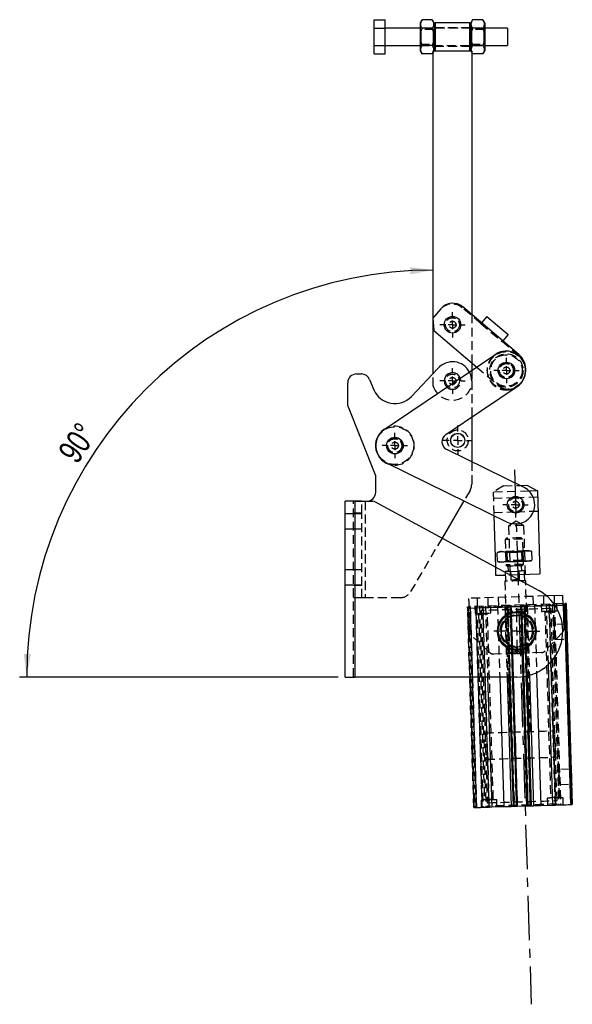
# Model space of a CAD drawing. Extents: x 62 to 786, y 69 to 586.
# Tile 8 of 8: x 627 to 786, y 291 to 573. Entities that reach past the tile are written whole.
import ezdxf

# ---------------------------------------------------------------- set-up
doc = ezdxf.new("R2010")
doc.units = 0
doc.header["$LTSCALE"] = 2
doc.linetypes.add('CENTERX2', pattern=[20.32, 12.7, -2.54, 2.54, -2.54])
doc.linetypes.add('HIDDEN', pattern=[1.905, 1.27, -0.635])
doc.layers.get('0').update_dxf_attribs({"linetype": 'CONTINUOUS'})
doc.layers.add('FORMATO', color=179, linetype='CONTINUOUS')
doc.styles.add('SLDTEXTSTYLE0', font='TXT', dxfattribs={"width": 0.75})
doc.dimstyles.new('SLDDIMSTYLE1', dxfattribs={"dimtxt": 7, "dimasz": 6.604, "dimexe": 0, "dimexo": 0.0625, "dimgap": 1.75, "dimtad": 1, "dimdec": 4, "dimlfac": 4, "dimzin": 12, "dimtxsty": 'SLDTEXTSTYLE0', "dimsah": 1, "dimcen": 0.09, "dimazin": 3, "dimtfac": 1, "dimtdec": 0, "dimtofl": 0, "dimtmove": 0, "dimatfit": 3, "dimtolj": 1, "dimtzin": 12})

# ---------------------------------------------------------------- blocks, each defined once
blk = doc.blocks.new('_D_4')
at = {"layer": 'FORMATO'}
blk.add_line((718.61, 384.8), (627.41, 384.8), dxfattribs=at)
blk.add_arc((745.87, 384.8), 116.45, 90, 180, dxfattribs=at)
for points in [[(745.87, 501.26), (739.24, 502.09), (739.29, 500.05)], [(629.41, 384.8), (630.62, 391.38), (628.59, 391.43)]]:
    blk.add_solid(points, dxfattribs=at)
at = {"layer": 'FORMATO', "insert": (638.07, 449.41), "char_height": 7, "attachment_point": 1, "rotation": 55.852, "style": 'SLDTEXTSTYLE0'}
blk.add_mtext('90°', dxfattribs=at)
blk = doc.blocks.new('SW_CENTERMARKSYMBOL_8')
at = {"layer": 'FORMATO', "color": 0}
for p, q in [((0, 2.5), (0, 3.63125)), ((-2.5, 0), (-3.63125, 0)), ((0, 0), (-1.25, 0)), ((0, 0), (0, 1.25)), ((0, 0), (0, -1.25)), ((0, 0), (1.25, 0)), ((2.5, 0), (3.63125, 0)), ((0, -2.5), (0, -3.63125))]:
    blk.add_line(p, q, dxfattribs=at)
blk = doc.blocks.new('SW_CENTERMARKSYMBOL_9')
at = {"layer": 'FORMATO', "color": 0}
for p, q in [((0, 2.5), (0, 3.63125)), ((-2.5, 0), (-3.63125, 0)), ((0, 0), (-1.25, 0)), ((0, 0), (0, 1.25)), ((0, 0), (0, -1.25)), ((0, 0), (1.25, 0)), ((2.5, 0), (3.63125, 0)), ((0, -2.5), (0, -3.63125))]:
    blk.add_line(p, q, dxfattribs=at)
blk = doc.blocks.new('SW_CENTERMARKSYMBOL_10')
at = {"layer": 'FORMATO', "color": 0}
for p, q in [((0, 2.5), (0, 3.63125)), ((-2.5, 0), (-3.63125, 0)), ((0, 0), (-1.25, 0)), ((0, 0), (0, 1.25)), ((0, 0), (0, -1.25)), ((0, 0), (1.25, 0)), ((2.5, 0), (3.63125, 0)), ((0, -2.5), (0, -3.63125))]:
    blk.add_line(p, q, dxfattribs=at)
blk = doc.blocks.new('SW_CENTERMARKSYMBOL_11')
at = {"layer": 'FORMATO', "color": 0}
for p, q in [((0, 2.5), (0, 3.63125)), ((-2.5, 0), (-3.63125, 0)), ((0, 0), (-1.25, 0)), ((0, 0), (0, 1.25)), ((0, 0), (0, -1.25)), ((0, 0), (1.25, 0)), ((2.5, 0), (3.63125, 0)), ((0, -2.5), (0, -3.63125))]:
    blk.add_line(p, q, dxfattribs=at)
blk = doc.blocks.new('SW_CENTERMARKSYMBOL_12')
at = {"layer": 'FORMATO', "color": 0}
for p, q in [((0, 2.5), (0, 4.25)), ((-2.5, 0), (-4.25, 0)), ((0, 0), (-1.25, 0)), ((0, 0), (0, 1.25)), ((0, 0), (0, -1.25)), ((0, 0), (1.25, 0)), ((2.5, 0), (4.25, 0)), ((0, -2.5), (0, -4.25))]:
    blk.add_line(p, q, dxfattribs=at)
blk = doc.blocks.new('SW_CENTERMARKSYMBOL_13')
at = {"layer": 'FORMATO', "color": 0}
for p, q in [((0, 2.5), (0, 3.63125)), ((-2.5, 0), (-3.63125, 0)), ((0, 0), (-1.25, 0)), ((0, 0), (0, 1.25)), ((0, 0), (0, -1.25)), ((0, 0), (1.25, 0)), ((2.5, 0), (3.63125, 0)), ((0, -2.5), (0, -3.63125))]:
    blk.add_line(p, q, dxfattribs=at)
blk = doc.blocks.new('SW_CENTERMARKSYMBOL_14')
at = {"layer": 'FORMATO', "color": 0}
for p, q in [((0, 2.5), (0, 6.55625)), ((-2.5, 0), (-6.55625, 0)), ((0, 0), (-1.25, 0)), ((0, 0), (0, 1.25)), ((0, 0), (0, -1.25)), ((0, 0), (1.25, 0)), ((2.5, 0), (6.55625, 0)), ((0, -2.5), (0, -6.55625))]:
    blk.add_line(p, q, dxfattribs=at)

msp = doc.modelspace()

# ---------------------------------------------------------------- linework, layer by layer
at = {"color": 7, "linetype": 'CONTINUOUS'}
for p, q in [((728.917259, 572.904254), (732.117258, 572.904254)), ((728.917259, 570.450517), (728.917259, 572.904254)), ((732.117258, 570.450517), (732.117258, 572.904254)), ((742.64119, 572.904254), (742.117258, 571.996774)), ((742.117258, 571.996774), (742.117258, 563.99678)), ((745.593326, 572.904254), (742.64119, 572.904254)), ((746.117258, 571.996774), (745.593326, 572.904254)), ((746.117258, 571.996774), (746.117258, 564.028028)), ((746.367258, 571.965526), (746.117258, 571.715529)), ((756.367258, 571.965526), (746.367258, 571.965526)), ((746.367258, 571.965526), (746.367258, 567.996773)), ((756.617258, 571.715529), (756.367258, 571.965526)), ((756.367258, 567.996773), (756.367258, 571.965526)), ((757.141191, 572.904254), (756.617258, 571.996774)), ((756.617258, 571.996774), (756.617258, 564.028028)), ((760.093327, 572.904254), (757.141191, 572.904254)), ((760.617259, 571.996774), (760.093327, 572.904254)), ((760.617259, 571.996774), (760.617259, 563.99678)), ((728.917259, 570.450517), (732.117258, 570.450517)), ((728.917259, 565.543036), (728.917259, 570.450517)), ((742.117258, 570.496778), (732.117258, 570.496778)), ((732.117258, 565.543036), (732.117258, 570.450517)), ((745.593326, 570.450517), (742.64119, 570.450517)), ((760.093327, 570.450517), (757.141191, 570.450517)), ((767.117259, 570.496778), (760.617259, 570.496778)), ((767.117259, 570.496778), (767.117259, 565.496775)), ((746.367258, 567.996773), (746.367258, 564.028028)), ((756.367258, 564.028028), (756.367258, 567.996773)), ((728.917259, 565.543036), (732.117258, 565.543036)), ((728.917259, 563.089299), (728.917259, 565.543036)), ((732.117258, 563.089299), (732.117258, 565.543036)), ((732.117258, 565.496775), (742.117258, 565.496775)), ((742.117258, 563.99678), (742.64119, 563.089299)), ((745.593326, 565.543036), (742.64119, 565.543036)), ((745.593326, 563.089299), (745.867258, 563.563767)), ((745.867258, 487.647285), (745.867258, 564.028028)), ((745.867258, 564.028028), (756.867259, 564.028028)), ((746.117258, 564.278024), (746.367258, 564.028028)), ((756.367258, 564.028028), (756.617258, 564.278024)), ((756.867259, 564.028028), (756.867259, 488.567506)), ((757.141191, 563.089299), (756.867259, 563.69939)), ((756.867259, 563.563767), (757.141191, 563.089299)), ((760.093327, 565.543036), (757.141191, 565.543036)), ((760.093327, 563.089299), (760.617259, 563.99678)), ((760.617259, 565.496775), (767.117259, 565.496775)), ((728.917259, 563.089299), (732.117258, 563.089299)), ((745.593326, 563.089299), (742.64119, 563.089299)), ((760.093327, 563.089299), (757.141191, 563.089299)), ((770.330883, 477.141361), (754.357758, 490.697238)), ((748.015013, 490.17802), (745.717955, 487.471358)), ((745.717955, 487.471358), (746.006409, 483.947611)), ((761.212544, 487.9948), (759.675779, 486.184005)), ((761.212544, 487.9948), (767.312066, 482.818332)), ((745.867258, 471.707939), (745.867258, 485.647473)), ((746.006409, 483.947611), (758.355915, 473.466982)), ((767.312066, 482.818332), (765.775301, 481.007536)), ((763.735664, 477.087863), (731.796249, 455.590801)), ((756.867259, 474.730356), (756.867259, 472.465031)), ((723.867258, 471.528026), (725.314806, 471.528026)), ((739.590537, 465.068875), (747.201641, 473.119354)), ((721.367258, 462.528027), (721.367258, 469.028026)), ((727.618784, 469.99843), (728.876915, 467.011319)), ((749.433476, 454.202189), (769.877682, 467.962316)), ((729.367258, 442.403027), (721.367258, 462.528027)), ((756.867259, 459.205552), (756.867259, 446.393012)), ((771.869942, 439.057171), (749.731219, 449.882311)), ((732.451285, 446.087067), (767.037996, 429.175253)), ((729.367258, 437.678027), (729.367258, 442.403027)), ((770.645111, 439.656078), (772.630728, 439.718063)), ((772.630728, 439.718063), (775.683309, 438.080459)), ((775.683309, 438.080459), (773.341014, 438.007339)), ((775.683309, 438.080459), (776.424921, 414.324085)), ((720.612169, 384.80303), (720.612169, 435.103024)), ((723.487169, 435.103024), (720.612169, 435.103024)), ((725.362169, 435.178026), (722.987168, 435.178026)), ((722.987168, 435.103024), (722.987168, 435.178026)), ((723.487169, 384.80303), (723.487169, 435.103024)), ((723.487169, 435.103024), (728.539182, 435.103024)), ((725.362169, 435.103024), (725.362169, 435.178026)), ((725.362169, 435.178026), (726.362169, 435.178026)), ((726.362169, 435.178026), (726.867259, 435.178026)), ((729.253818, 434.921849), (776.058997, 409.559331)), ((754.640828, 435.237079), (748.371587, 424.562424)), ((763.19648, 431.053634), (763.657697, 416.279274)), ((767.764808, 414.053737), (776.424921, 414.324085)), ((772.084261, 412.384882), (772.028009, 414.186823)), ((768.140987, 413.849897), (768.134263, 414.065271)), ((770.471326, 412.634674), (770.38839, 412.632085)), ((770.424436, 414.136767), (770.471326, 412.634674)), ((772.360018, 411.563712), (772.334143, 412.392683)), ((782.970997, 408.172521), (778.30012, 408.026706)), ((783.419921, 405.810374), (783.644813, 405.8174)), ((785.214043, 348.338376), (783.419921, 405.810374)), ((785.438935, 348.345394), (783.644813, 405.8174)), ((783.894691, 405.825201), (785.688813, 348.353195)), ((783.060706, 405.298921), (783.268447, 398.644197)), ((775.459184, 386.088747), (776.646002, 348.0709)), ((780.090014, 348.178412), (778.834245, 388.405088)), ((720.612169, 384.80303), (723.487169, 384.80303)), ((769.782706, 384.80303), (723.487169, 384.80303)), ((756.312196, 384.80303), (757.477554, 347.472514)), ((761.441217, 384.80303), (762.601583, 347.632471)), ((764.888587, 384.80303), (766.045595, 347.739983)), ((766.989878, 384.80303), (768.144841, 347.805518)), ((770.00895, 347.863707), (768.855804, 384.80303)), ((771.528478, 384.919214), (772.682647, 347.947176)), ((773.38238, 385.304365), (774.546756, 348.005372)), ((761.850425, 347.609024), (762.601583, 347.632471)), ((762.601583, 347.632471), (766.045595, 347.739983)), ((768.144841, 347.805518), (768.797391, 347.825888)), ((769.038754, 347.83342), (769.809048, 347.857471)), ((770.00895, 347.863707), (772.682647, 347.947176)), ((772.88255, 347.953419), (773.652843, 347.977462)), ((773.894208, 347.984995), (774.546756, 348.005372)), ((776.646002, 348.0709), (780.090014, 348.178412)), ((780.090014, 348.178412), (780.841174, 348.201866)), ((785.214043, 348.338376), (785.438935, 348.345394))]:
    msp.add_line(p, q, dxfattribs=at)
at = {"color": 7, "linetype": 'HIDDEN'}
for p, q in [((760.617259, 570.496778), (742.117258, 570.496778)), ((742.265444, 570.121776), (742.117258, 570.333409)), ((742.265444, 570.121776), (742.265444, 568.189207)), ((745.969073, 570.121776), (742.265444, 570.121776)), ((746.117258, 570.333409), (745.969073, 570.121776)), ((745.969073, 567.848305), (745.969073, 570.121776)), ((746.367258, 570.621777), (746.117258, 570.871773)), ((756.367258, 570.621777), (746.367258, 570.621777)), ((756.617258, 570.871773), (756.367258, 570.621777)), ((756.765443, 570.121776), (756.617258, 570.333409)), ((756.765443, 570.121776), (756.765443, 568.189207)), ((760.469072, 570.121776), (756.765443, 570.121776)), ((760.617259, 570.333409), (760.469072, 570.121776)), ((760.469072, 567.848305), (760.469072, 570.121776)), ((742.265444, 568.144101), (742.265444, 566.934276)), ((742.265444, 566.934276), (742.265444, 565.871778)), ((745.969073, 565.871778), (745.969073, 567.801702)), ((756.765443, 568.144101), (756.765443, 566.934276)), ((756.765443, 566.934276), (756.765443, 565.871778)), ((760.469072, 565.871778), (760.469072, 567.801702)), ((742.117258, 565.660144), (742.265444, 565.871778)), ((742.117258, 565.496775), (760.617259, 565.496775)), ((742.265444, 565.871778), (745.969073, 565.871778)), ((745.931126, 564.028028), (745.867258, 563.70506)), ((745.867258, 563.563767), (746.117258, 563.99678)), ((745.969073, 565.871778), (746.117258, 565.660144)), ((746.117258, 565.121773), (746.367258, 565.371777)), ((746.117258, 564.028028), (746.117258, 563.99678)), ((746.367258, 565.371777), (756.367258, 565.371777)), ((756.367258, 565.371777), (756.617258, 565.121773)), ((756.617258, 565.660144), (756.765443, 565.871778)), ((756.617258, 564.028028), (756.617258, 563.99678)), ((756.617258, 563.99678), (756.867259, 563.563767)), ((756.765443, 565.871778), (760.469072, 565.871778)), ((760.469072, 565.871778), (760.617259, 565.660144)), ((759.481662, 485.955273), (754.163641, 490.468507)), ((745.867258, 485.647473), (745.867258, 487.647285)), ((756.867259, 488.567506), (756.867259, 474.730356)), ((759.481662, 485.955273), (765.581184, 480.778804)), ((770.365498, 476.718511), (765.581184, 480.778804)), ((758.355915, 473.466982), (764.495586, 468.25644)), ((745.867258, 468.028026), (745.867258, 471.707939)), ((756.867259, 472.465031), (756.867259, 469.528026)), ((756.867259, 469.528026), (756.867259, 459.205552)), ((770.83833, 468.775657), (771.000094, 468.966267)), ((756.867259, 446.393012), (756.867259, 439.979802)), ((765.933988, 439.509007), (762.989492, 437.684192)), ((765.933988, 439.509007), (770.645111, 439.656078)), ((756.385258, 438.207324), (754.640828, 435.237079)), ((773.341014, 438.007339), (762.989492, 437.684192)), ((762.989492, 437.684192), (763.19648, 431.053634)), ((722.987168, 384.80303), (722.987168, 435.103024)), ((723.487169, 384.80303), (723.487169, 435.103024)), ((725.362169, 431.678026), (725.362169, 435.103024)), ((726.362169, 435.178026), (726.362169, 407.528023)), ((726.362169, 435.103024), (726.362169, 407.528023)), ((769.391566, 436.115238), (763.044656, 435.917105)), ((775.738473, 436.313371), (769.391566, 436.115238)), ((722.987168, 431.478026), (720.612169, 431.478026)), ((725.362169, 431.678026), (722.987168, 431.678026)), ((725.362169, 431.478026), (722.987168, 431.478026)), ((725.362169, 411.028027), (725.362169, 431.678026)), ((763.169465, 431.919052), (769.516374, 432.117186)), ((769.516374, 432.117186), (775.863281, 432.315319)), ((769.599936, 429.440382), (767.442253, 428.050491)), ((771.840109, 428.187779), (769.599936, 429.440382)), ((720.612169, 427.228025), (722.987168, 427.228025)), ((722.987168, 427.228025), (725.362169, 427.228025)), ((767.442253, 428.050491), (767.879083, 414.057306)), ((772.276941, 414.194594), (771.840109, 428.187779)), ((748.371587, 424.562424), (739.381836, 409.255549)), ((766.836346, 424.527045), (766.465, 424.131769)), ((766.465, 424.131769), (766.690684, 416.902288)), ((771.462566, 424.287777), (771.067287, 424.659125)), ((771.688248, 417.058299), (771.462566, 424.287777)), ((764.170174, 420.485544), (765.390948, 420.699909)), ((765.39095, 420.699909), (764.170174, 420.485544)), ((764.821834, 420.682143), (764.170174, 420.485544)), ((764.252786, 417.839176), (764.170174, 420.485544)), ((765.390948, 420.699909), (766.622717, 420.562106)), ((766.622717, 420.562106), (765.39095, 420.699909)), ((766.570982, 420.736748), (766.919621, 420.409217)), ((766.622717, 420.562106), (769.069766, 420.814752)), ((766.622717, 420.562106), (766.705331, 417.915738)), ((766.919621, 420.409217), (766.992119, 418.086848)), ((769.069766, 420.814752), (771.527807, 420.715231)), ((771.241016, 420.544121), (771.568547, 420.892759)), ((771.313514, 418.221749), (771.241016, 420.544121)), ((771.527807, 420.715231), (772.748581, 420.929595)), ((772.748581, 420.929595), (771.527807, 420.715231)), ((771.527807, 420.715231), (771.610419, 418.068859)), ((772.748581, 420.929595), (773.980348, 420.791793)), ((773.980348, 420.791793), (772.748581, 420.929595)), ((773.980348, 420.791793), (773.317697, 420.947361)), ((773.980348, 420.791793), (774.062964, 418.145421)), ((765.484556, 417.70137), (764.252786, 417.839176)), ((764.252786, 417.839176), (765.484556, 417.70137)), ((764.252786, 417.839176), (764.915441, 417.683604)), ((766.705331, 417.915738), (765.484556, 417.70137)), ((765.484556, 417.70137), (766.705331, 417.915738)), ((766.992119, 418.086848), (766.66459, 417.73821)), ((769.163371, 417.816213), (766.705331, 417.915738)), ((771.610419, 418.068859), (769.163371, 417.816213)), ((769.163371, 417.816213), (771.610419, 418.068859)), ((771.662156, 417.894217), (771.313514, 418.221749)), ((771.316904, 416.66302), (771.688248, 417.058299)), ((772.842186, 417.931057), (771.610419, 418.068859)), ((771.610419, 418.068859), (772.842186, 417.931057)), ((774.062964, 418.145421), (772.842186, 417.931057)), ((772.842186, 417.931057), (774.062964, 418.145421)), ((773.411303, 417.948823), (774.062964, 418.145421)), ((722.987168, 415.478028), (720.612169, 415.478028)), ((725.362169, 415.478028), (722.987168, 415.478028)), ((763.657697, 416.279274), (763.731104, 413.927819)), ((766.499574, 415.011904), (766.586942, 412.213269)), ((766.690684, 416.902288), (767.085963, 416.53094)), ((767.252383, 416.536137), (767.299185, 415.036867)), ((768.10315, 415.061965), (770.393322, 415.133457)), ((768.134263, 414.065271), (768.10315, 415.061965)), ((770.393322, 415.133457), (770.424436, 414.136767)), ((771.197288, 415.158554), (771.150484, 416.657823)), ((772.028009, 414.186823), (771.996896, 415.183517)), ((763.731104, 413.927819), (767.764808, 414.053737)), ((766.337062, 412.205468), (767.684215, 369.051489)), ((768.181155, 412.563182), (768.140987, 413.849897)), ((773.681293, 369.2387), (772.360018, 411.563712)), ((720.612169, 411.228026), (722.987168, 411.228026)), ((722.987168, 411.228026), (725.362169, 411.228026)), ((725.362169, 411.028027), (722.987168, 411.028027)), ((725.362169, 407.528023), (725.362169, 411.028027)), ((725.362169, 407.528023), (722.987168, 407.528023)), ((726.362169, 407.528023), (725.362169, 407.528023)), ((736.363835, 407.528023), (726.362169, 407.528023)), ((778.30012, 408.026706), (755.984145, 407.330061)), ((783.045105, 405.798677), (756.058251, 404.956217)), ((758.407964, 407.40573), (758.48207, 405.031885)), ((761.630536, 405.130173), (761.556431, 407.50401)), ((764.480007, 407.59528), (764.55411, 405.221435)), ((774.549241, 405.533458), (774.475138, 407.907303)), ((777.398712, 407.998565), (777.472819, 405.62472)), ((779.554608, 405.439588), (779.546807, 405.689466)), ((779.975909, 405.702862), (781.770031, 348.230857)), ((780.541322, 405.720513), (782.335444, 348.248514)), ((780.621286, 405.723008), (780.547178, 408.096853)), ((781.35836, 403.745043), (781.295954, 405.744071)), ((783.644813, 405.8174), (785.438935, 348.345394)), ((755.683432, 404.94452), (756.312196, 384.80303)), ((757.477554, 347.472514), (755.683432, 404.94452)), ((755.868637, 404.950301), (757.662759, 347.478296)), ((755.883335, 404.950756), (757.677457, 347.478758)), ((783.060706, 405.298921), (756.07385, 404.456462)), ((780.781372, 405.227761), (756.07385, 404.456462)), ((756.281593, 397.801745), (756.07385, 404.456462)), ((758.127238, 347.492795), (756.333115, 404.9648)), ((756.433067, 404.967922), (758.227189, 347.495916)), ((758.32714, 347.499038), (756.533018, 404.971036)), ((757.807397, 405.010822), (757.869801, 403.011794)), ((758.0073, 405.017058), (759.801422, 347.54506)), ((759.901374, 347.548182), (758.107251, 405.02018)), ((758.303984, 405.026327), (760.098106, 347.554322)), ((758.619436, 403.035197), (758.851348, 402.817327)), ((759.127446, 405.052032), (760.921569, 347.580026)), ((759.556546, 405.065428), (759.564347, 404.81555)), ((759.595548, 403.816032), (761.311666, 348.84281)), ((760.056303, 405.081029), (761.850425, 347.609024)), ((760.689327, 384.80303), (760.056303, 405.081029)), ((760.807461, 405.104476), (761.441217, 384.80303)), ((761.400106, 402.896891), (761.617976, 403.128806)), ((763.055379, 349.872726), (761.400106, 402.896891)), ((762.367611, 403.152208), (762.305207, 405.151229)), ((764.251473, 405.211988), (764.888587, 384.80303)), ((766.350719, 405.277523), (766.989878, 384.80303)), ((766.560937, 405.033964), (766.59214, 404.034446)), ((767.003269, 405.297893), (768.797391, 347.825888)), ((767.643063, 384.80303), (767.003269, 405.297893)), ((767.244632, 405.305426), (769.038754, 347.83342)), ((767.884661, 384.80303), (767.244632, 405.305426)), ((767.852505, 405.324402), (769.646625, 347.852397)), ((769.746578, 347.855519), (767.952456, 405.327524)), ((768.014925, 405.329476), (769.809048, 347.857471)), ((768.655705, 384.80303), (768.014925, 405.329476)), ((768.114877, 405.332591), (769.908997, 347.860593)), ((769.909001, 347.860593), (768.114877, 405.332591)), ((768.855804, 384.80303), (768.214828, 405.335712)), ((770.888525, 405.419181), (771.528478, 384.919214)), ((772.682647, 347.947176), (770.888525, 405.419181)), ((772.7826, 347.950298), (770.988478, 405.422303)), ((772.88255, 347.953419), (771.088428, 405.425417)), ((771.088428, 405.425417), (771.727699, 384.9474)), ((771.150897, 405.427369), (772.945019, 347.955364)), ((773.044973, 347.958486), (771.25085, 405.430491)), ((773.652843, 347.977462), (771.858721, 405.449468)), ((771.858721, 405.449468), (772.494442, 385.085146)), ((773.894208, 347.984995), (772.100086, 405.457)), ((772.100086, 405.457), (772.734391, 385.137956)), ((772.589217, 404.221664), (772.558018, 405.221175)), ((772.752634, 405.47737), (773.38238, 385.304365)), ((774.85188, 405.542906), (775.459184, 386.088747)), ((776.798147, 405.603665), (776.860549, 403.604637)), ((777.610186, 403.628039), (777.842096, 403.410169)), ((777.842096, 403.410169), (779.497369, 350.385997)), ((778.834245, 388.405088), (778.295892, 405.650417)), ((780.841174, 348.201866), (779.047052, 405.673864)), ((779.047052, 405.673864), (779.562852, 389.150883)), ((781.301926, 349.466856), (779.585811, 404.440078)), ((780.390854, 403.489734), (780.608724, 403.721641)), ((782.046127, 350.465561), (780.390854, 403.489734)), ((758.851348, 402.817327), (760.50662, 349.793154)), ((784.068423, 400.259907), (783.78713, 399.960484)), ((782.862416, 397.570345), (777.903384, 392.291728)), ((783.78713, 399.960484), (780.57919, 399.86034)), ((782.953023, 397.676247), (782.862416, 397.570345)), ((762.032437, 391.796279), (756.753814, 396.755303)), ((780.712831, 395.57943), (783.920768, 395.679574)), ((783.920768, 395.679574), (784.220192, 395.398277)), ((776.85695, 391.819502), (763.106289, 391.390245)), ((767.653796, 392.694811), (767.733554, 392.088982)), ((769.632707, 391.528512), (769.678055, 393.477987)), ((769.887357, 393.477987), (769.932705, 391.528512)), ((771.831858, 392.088982), (771.911616, 392.694811)), ((780.91346, 361.910793), (780.677884, 369.457121)), ((760.687622, 368.833075), (760.923198, 361.286755)), ((785.082015, 358.480695), (781.874078, 358.380552)), ((785.363312, 358.780111), (785.082015, 358.480695)), ((782.007719, 354.099634), (785.215656, 354.199777)), ((785.215656, 354.199777), (785.51508, 353.918481)), ((759.539115, 349.537845), (759.601519, 347.538817)), ((760.50662, 349.793154), (760.28875, 349.561247)), ((763.28729, 349.654856), (763.055379, 349.872726)), ((764.099329, 347.679231), (764.036925, 349.678251)), ((778.529863, 350.130688), (778.592269, 348.13166)), ((779.497369, 350.385997), (779.279499, 350.15409)), ((782.278038, 350.247692), (782.046127, 350.465561)), ((783.090076, 348.272066), (783.027674, 350.271094)), ((761.342867, 347.8433), (761.350668, 347.593422)), ((781.34093, 348.217468), (781.333129, 348.467345))]:
    msp.add_line(p, q, dxfattribs=at)
at = {"color": 8, "linetype": 'CONTINUOUS'}
for p, q in [((726.362169, 435.178026), (726.362169, 435.103024)), ((783.060706, 405.298921), (780.781372, 405.227761)), ((779.562852, 389.150883), (780.841174, 348.201866)), ((761.850425, 347.609024), (760.689327, 384.80303)), ((768.797391, 347.825888), (767.643063, 384.80303)), ((769.038754, 347.83342), (767.884661, 384.80303)), ((769.809048, 347.857471), (768.655705, 384.80303)), ((771.727699, 384.9474), (772.88255, 347.953419)), ((772.494442, 385.085146), (773.652843, 347.977462)), ((772.734391, 385.137956), (773.894208, 347.984995))]:
    msp.add_line(p, q, dxfattribs=at)
at = {"color": 7, "linetype": 'HIDDEN', "flags": 128}
for points in [[(759.675779, 486.184005), (759.672048, 486.17961), (759.661003, 486.166594), (759.643064, 486.145456), (759.618924, 486.117011), (759.589507, 486.082349), (759.555946, 486.042804), (759.519531, 485.999896), (759.481662, 485.955273)], [(765.581184, 480.778804), (765.619053, 480.823428), (765.655468, 480.866335), (765.689029, 480.90588), (765.718446, 480.940542), (765.742586, 480.968988), (765.760525, 480.990125), (765.771571, 481.003141), (765.775301, 481.007536)], [(734.867258, 445.471776), (733.902425, 445.556189), (733.159742, 445.740654)], [(771.840109, 428.187779), (771.817728, 428.187079), (771.641399, 428.181577), (771.303019, 428.171012), (770.830012, 428.156245), (770.260691, 428.138475), (769.641182, 428.119133), (769.021672, 428.099795), (768.452351, 428.082022), (767.979342, 428.067255), (767.640966, 428.056694), (767.464635, 428.051188), (767.442253, 428.050491)], [(771.462566, 424.287777), (771.377421, 424.28512), (771.127789, 424.277327), (770.730688, 424.264929), (770.213175, 424.248777), (769.610514, 424.22996), (768.963781, 424.209773), (768.317048, 424.189582), (767.71439, 424.170769), (767.196876, 424.154616), (766.799773, 424.142218), (766.550143, 424.134425), (766.465, 424.131769)], [(771.067287, 424.659125), (771.045751, 424.658454), (770.876116, 424.653157), (770.550582, 424.642994), (770.095526, 424.62879), (769.547812, 424.611691), (768.951816, 424.593086), (768.355819, 424.574479), (767.808107, 424.557383), (767.353051, 424.543175), (767.027517, 424.533012), (766.857878, 424.527719), (766.836346, 424.527045)], [(765.390948, 420.699909), (765.145189, 420.692238), (764.96658, 420.686661), (764.858176, 420.683279), (764.821834, 420.682143)], [(769.069766, 420.814752), (768.515299, 420.797444), (767.970319, 420.780431), (767.444153, 420.764006), (766.945801, 420.748449), (766.483788, 420.734025), (766.066025, 420.720982), (765.699656, 420.709546), (765.390948, 420.699909)], [(769.080319, 420.476667), (768.471581, 420.457664), (767.912158, 420.4402), (767.447374, 420.42569), (767.11488, 420.415311), (766.941615, 420.409902), (766.919621, 420.409217)], [(772.748581, 420.929595), (772.439874, 420.919958), (772.073506, 420.908521), (771.655741, 420.895479), (771.193731, 420.881058), (770.695376, 420.865501), (770.169209, 420.849073), (769.624232, 420.832063), (769.069766, 420.814752)], [(771.241016, 420.544121), (771.219025, 420.543431), (771.045758, 420.538022), (770.713265, 420.527644), (770.248479, 420.513134), (769.68906, 420.495669), (769.080319, 420.476667)], [(773.317697, 420.947361), (773.281353, 420.946228), (773.172951, 420.942842), (772.994342, 420.937269), (772.748581, 420.929595)], [(765.484556, 417.70137), (765.238794, 417.6937), (765.060185, 417.688123), (764.951783, 417.684741), (764.915441, 417.683604)], [(769.163371, 417.816213), (768.608904, 417.798906), (768.063926, 417.781892), (767.537759, 417.765468), (767.039406, 417.749911), (766.577396, 417.735486), (766.15963, 417.722444), (765.793261, 417.711008), (765.484556, 417.70137)], [(771.688248, 417.058299), (771.603106, 417.055643), (771.353475, 417.04785), (770.956374, 417.035452), (770.438856, 417.019296), (769.836198, 417.000483), (769.189467, 416.980296), (768.542734, 416.960104), (767.940075, 416.941292), (767.42256, 416.925135), (767.025457, 416.912741), (766.775829, 416.904948), (766.690684, 416.902288)], [(771.313514, 418.221749), (771.225992, 418.219018), (770.970511, 418.211042), (770.567774, 418.198469), (770.050402, 418.18232), (769.460318, 418.163899), (768.845319, 418.144698), (768.255231, 418.126277), (767.737861, 418.110128), (767.335123, 418.097555), (767.079643, 418.089579), (766.992119, 418.086848)], [(772.842186, 417.931057), (772.533483, 417.921419), (772.167112, 417.909983), (771.749346, 417.89694), (771.287336, 417.88252), (770.788985, 417.866959), (770.262818, 417.850535), (769.717838, 417.833521), (769.163371, 417.816213)], [(773.411303, 417.948823), (773.374959, 417.947686), (773.266557, 417.944304), (773.087948, 417.938727), (772.842186, 417.931057)], [(768.10315, 415.061965), (767.512904, 415.043539), (767.033643, 415.028579), (766.696024, 415.01804), (766.521637, 415.012594), (766.499574, 415.011904)], [(769.201432, 416.596982), (768.605436, 416.578374), (768.057723, 416.561279), (767.602668, 416.54707), (767.277134, 416.536908), (767.107495, 416.531614), (767.085963, 416.53094)], [(771.316904, 416.66302), (771.295371, 416.662349), (771.125733, 416.657052), (770.800198, 416.64689), (770.345143, 416.632685), (769.797428, 416.615586), (769.201432, 416.596982)], [(771.996896, 415.183517), (771.974835, 415.182828), (771.800446, 415.177385), (771.462827, 415.166847), (770.983568, 415.151882), (770.393322, 415.133457)], [(770.912125, 412.348288), (770.729094, 412.342577), (770.053199, 412.321477), (769.335602, 412.299073), (768.618005, 412.276673), (767.942111, 412.255573), (767.347203, 412.237003), (766.867853, 412.222038), (766.531919, 412.211551), (766.358926, 412.20615), (766.337062, 412.205468)], [(770.38839, 412.632085), (770.196809, 412.626105), (769.912257, 412.617221), (769.620947, 412.608127), (769.326241, 412.598929), (769.031535, 412.589728), (768.740225, 412.580635), (768.455672, 412.571754), (768.181155, 412.563182)], [(755.984145, 407.330061), (755.985868, 407.274845), (755.990974, 407.11132), (755.999262, 406.845774), (756.01042, 406.488407), (756.024013, 406.05295), (756.039522, 405.556138), (756.056351, 405.017073), (756.07385, 404.456462)], [(755.683432, 404.94452), (755.767456, 404.947142), (756.016296, 404.954906), (756.058251, 404.956217)], [(757.869801, 403.011794), (757.916841, 403.013262), (758.121937, 403.01967), (758.475126, 403.030689), (758.950212, 403.045523), (759.51196, 403.063062), (760.118707, 403.082001)], [(758.851348, 402.817327), (758.899997, 402.818847), (759.108751, 402.825366), (759.454853, 402.836169), (759.891559, 402.849796), (760.359894, 402.864422), (760.796602, 402.878049), (761.142704, 402.88886), (761.351458, 402.895372), (761.400106, 402.896891)], [(759.564347, 404.81555), (759.649855, 404.818217), (759.904922, 404.826182), (760.325179, 404.839295), (760.903439, 404.857348), (761.629806, 404.880027), (762.491853, 404.906939), (763.474827, 404.93762), (764.561911, 404.971558), (765.734506, 405.008162), (766.972546, 405.046809), (768.254851, 405.086841), (769.559477, 405.127566), (770.864102, 405.168298), (772.146407, 405.208322), (773.384447, 405.246976), (774.557042, 405.283581), (775.644126, 405.317518), (776.627104, 405.3482), (777.489147, 405.375111), (778.215515, 405.397783), (778.793774, 405.415836), (779.214031, 405.428956), (779.469098, 405.436921), (779.554608, 405.439588), (779.554608, 405.439588)], [(779.585811, 404.440078), (779.500301, 404.437403), (779.245234, 404.429446), (778.824977, 404.416326), (778.246715, 404.398273), (777.52035, 404.375601), (776.658303, 404.348689), (775.675329, 404.318), (774.588245, 404.284063), (773.41565, 404.247458), (772.17761, 404.208812), (770.895305, 404.16878), (769.590679, 404.128055), (768.286052, 404.08733), (767.003749, 404.047298), (765.765709, 404.008652), (764.593114, 403.972048), (763.50603, 403.93811), (762.523054, 403.907421), (761.661009, 403.88051), (760.934642, 403.857838), (760.356382, 403.839785), (759.936125, 403.826664), (759.681058, 403.8187), (759.595548, 403.816032)], [(760.118707, 403.082001), (760.725454, 403.100941), (761.2872, 403.118479), (761.762287, 403.133306), (762.115476, 403.144333), (762.320573, 403.150733), (762.367611, 403.152208)], [(776.860549, 403.604637), (776.907588, 403.606105), (777.112688, 403.612505), (777.465875, 403.623532), (777.940961, 403.638366), (778.502709, 403.655897), (779.109455, 403.674844)], [(777.842096, 403.410169), (777.890745, 403.411689), (778.099499, 403.418201), (778.4456, 403.429004), (778.882309, 403.442639), (779.350641, 403.457257), (779.787349, 403.470892), (780.133451, 403.481695), (780.342205, 403.488214), (780.390854, 403.489734)], [(779.109455, 403.674844), (779.716204, 403.693783), (780.277952, 403.711314), (780.753034, 403.726149), (781.106225, 403.737175), (781.311321, 403.743575), (781.35836, 403.745043)], [(780.64601, 397.719885), (780.627186, 398.32292), (780.609886, 398.877102), (780.59551, 399.337533), (780.585228, 399.666916), (780.579871, 399.838555), (780.579871, 399.838555), (780.585228, 399.666916), (780.59551, 399.337533), (780.609886, 398.877102), (780.627186, 398.32292), (780.64601, 397.719885), (780.664834, 397.11685), (780.682134, 396.562669), (780.69651, 396.102238), (780.706792, 395.772855), (780.712149, 395.601216), (780.712149, 395.601216), (780.706792, 395.772855), (780.69651, 396.102238), (780.682134, 396.562669), (780.664834, 397.11685), (780.64601, 397.719885)], [(783.853947, 397.820029), (783.835123, 398.423064), (783.817823, 398.977245), (783.803451, 399.437676), (783.793165, 399.767059), (783.787808, 399.938698), (783.787808, 399.938698), (783.793165, 399.767059), (783.803451, 399.437676), (783.817823, 398.977245), (783.835123, 398.423064), (783.853947, 397.820029), (783.872775, 397.216994), (783.890075, 396.662812), (783.904447, 396.202381), (783.914729, 395.872998), (783.920086, 395.701359), (783.920086, 395.701359), (783.914729, 395.872998), (783.904447, 396.202381), (783.890075, 396.662812), (783.872775, 397.216994), (783.853947, 397.820029)], [(760.687622, 368.833075), (760.773133, 368.835743), (761.028199, 368.843707), (761.448457, 368.856828), (762.026717, 368.874881), (762.753083, 368.897553), (763.615129, 368.924464), (764.598104, 368.955153), (765.685189, 368.989083), (766.857783, 369.025688), (768.095824, 369.064341), (769.378127, 369.104373), (770.682755, 369.145098), (771.987381, 369.185823), (773.269682, 369.225855), (774.507727, 369.264501), (775.680318, 369.301106), (776.767406, 369.335043), (777.750379, 369.365732), (778.612423, 369.392636), (779.338791, 369.415316), (779.917049, 369.433369), (780.33731, 369.446489), (780.592374, 369.454446), (780.677884, 369.457121), (780.677884, 369.457121)], [(760.923198, 361.286755), (761.008709, 361.289422), (761.263776, 361.297387), (761.684033, 361.3105), (762.262293, 361.328553), (762.98866, 361.351232), (763.850705, 361.378144), (764.83368, 361.408825), (765.920765, 361.442763), (767.093359, 361.479367), (768.3314, 361.518013), (769.613703, 361.558045), (770.918331, 361.59877), (772.222958, 361.639503), (773.505258, 361.679527), (774.743299, 361.718181), (775.915894, 361.754785), (777.002978, 361.788723), (777.985956, 361.819404), (778.847999, 361.846316), (779.574367, 361.868988), (780.152625, 361.887041), (780.572887, 361.900161), (780.82795, 361.908126), (780.91346, 361.910793), (780.91346, 361.910793)], [(781.940899, 356.240089), (781.922075, 356.843124), (781.904775, 357.397313), (781.890399, 357.857744), (781.880117, 358.18712), (781.87476, 358.358759), (781.87476, 358.358759), (781.880117, 358.18712), (781.890399, 357.857744), (781.904775, 357.397313), (781.922075, 356.843124), (781.940899, 356.240089), (781.959723, 355.637054), (781.977023, 355.082872), (781.991399, 354.622441), (782.001681, 354.293066), (782.007038, 354.12142), (782.007038, 354.12142), (782.001681, 354.293066), (781.991399, 354.622441), (781.977023, 355.082872), (781.959723, 355.637054), (781.940899, 356.240089)], [(785.148836, 356.340232), (785.130012, 356.943268), (785.112712, 357.497457), (785.098339, 357.957888), (785.088054, 358.287263), (785.082697, 358.458902), (785.082697, 358.458902), (785.088054, 358.287263), (785.098339, 357.957888), (785.112712, 357.497457), (785.130012, 356.943268), (785.148836, 356.340232), (785.167663, 355.737197), (785.18496, 355.183016), (785.199336, 354.722585), (785.209618, 354.393209), (785.214975, 354.221563), (785.214975, 354.221563), (785.209618, 354.393209), (785.199336, 354.722585), (785.18496, 355.183016), (785.167663, 355.737197), (785.148836, 356.340232)], [(764.036925, 349.678251), (764.031681, 349.678087), (763.907076, 349.674198), (763.625308, 349.665406), (763.207276, 349.652353), (762.683987, 349.636021), (762.094245, 349.617611), (761.481794, 349.598493), (760.892055, 349.580082), (760.368763, 349.563743), (759.950734, 349.550697), (759.668966, 349.541898), (759.544359, 349.538009), (759.539115, 349.537845)], [(760.50662, 349.793154), (760.512057, 349.793325), (760.640222, 349.797326), (760.922455, 349.80614), (761.32064, 349.818568), (761.781, 349.83294)], [(761.311666, 348.84281), (761.397175, 348.845485), (761.652241, 348.853442), (762.072499, 348.866562), (762.650759, 348.884615), (763.377125, 348.907295), (764.239171, 348.934199), (765.222146, 348.964888), (766.309231, 348.998825), (767.481825, 349.03543), (768.719866, 349.074076), (770.00217, 349.114108), (771.306797, 349.154833), (772.611423, 349.195565), (773.893728, 349.23559), (775.131769, 349.274243), (776.304363, 349.310848), (777.391448, 349.344778), (778.374421, 349.375467), (779.236468, 349.402378), (779.962833, 349.425051), (780.541095, 349.443103), (780.961352, 349.456224), (781.216419, 349.464188), (781.301926, 349.466856), (781.301926, 349.466856)], [(761.781, 349.83294), (762.241359, 349.847312), (762.639544, 349.85974), (762.921778, 349.868554), (763.049942, 349.872555), (763.055379, 349.872726)], [(783.027674, 350.271094), (783.022433, 350.27093), (782.897825, 350.267041), (782.616056, 350.258242), (782.198026, 350.245196), (781.674734, 350.228856), (781.084995, 350.210446), (780.472542, 350.191328), (779.882803, 350.172917), (779.359511, 350.156586), (778.941481, 350.143532), (778.659715, 350.134741), (778.535108, 350.130852), (778.529863, 350.130688)], [(779.497369, 350.385997), (779.502804, 350.386168), (779.630969, 350.390169), (779.913205, 350.398976), (780.31139, 350.411411), (780.77175, 350.425783)], [(780.77175, 350.425783), (781.232106, 350.440155), (781.630292, 350.452582), (781.912527, 350.461389), (782.040692, 350.46539), (782.046127, 350.465561)], [(781.333129, 348.467345), (781.247619, 348.464671), (780.992555, 348.456713), (780.572294, 348.443593), (779.994036, 348.42554), (779.267668, 348.402868), (778.405624, 348.375957), (777.422647, 348.345268), (776.335563, 348.31133), (775.162968, 348.274726), (773.924927, 348.236079), (772.642626, 348.196047), (771.338, 348.155323), (770.033373, 348.114598), (768.751069, 348.074566), (767.513026, 348.03592), (766.340434, 347.999307), (765.253347, 347.965378), (764.270374, 347.934689), (763.408328, 347.907777), (762.681962, 347.885105), (762.103702, 347.867052), (761.683443, 347.853932), (761.428378, 347.845967), (761.342867, 347.8433)]]:
    msp.add_lwpolyline(points, dxfattribs=at)
at = {"color": 7, "linetype": 'CONTINUOUS', "flags": 128}
for points in [[(772.334143, 412.392683), (772.312279, 412.391997), (772.139284, 412.386599), (771.803352, 412.376112), (771.324, 412.361148), (770.912125, 412.348288)], [(783.060706, 405.298921), (783.043205, 405.859533), (783.026374, 406.398597), (783.010866, 406.895402), (782.997272, 407.330859), (782.986118, 407.688233), (782.977826, 407.953779), (782.972722, 408.117305), (782.970997, 408.172521)], [(783.045105, 405.798677), (783.087055, 405.799988), (783.335897, 405.807751), (783.419921, 405.810374)], [(783.894691, 405.825201), (783.889889, 405.825044), (783.875669, 405.824605), (783.852576, 405.823882), (783.821504, 405.822913), (783.783636, 405.821729), (783.740434, 405.82038), (783.693559, 405.81892), (783.644813, 405.8174)], [(784.144307, 397.829089), (784.163947, 397.199954), (784.18225, 396.613683), (784.197963, 396.110247), (784.210025, 395.723942), (784.217606, 395.481105), (784.220192, 395.398277), (784.217606, 395.481105), (784.210025, 395.723942), (784.197963, 396.110247), (784.18225, 396.613683), (784.163947, 397.199954), (784.144307, 397.829089), (784.124668, 398.45823), (784.106365, 399.044502), (784.090648, 399.547937), (784.07859, 399.934243), (784.071009, 400.177079), (784.068423, 400.259907), (784.071009, 400.177079), (784.07859, 399.934243), (784.090648, 399.547937), (784.106365, 399.044502), (784.124668, 398.45823), (784.144307, 397.829089)], [(785.439196, 356.3493), (785.458836, 355.720158), (785.477138, 355.133894), (785.492851, 354.630451), (785.504914, 354.244153), (785.512491, 354.001309), (785.51508, 353.918481), (785.512491, 354.001309), (785.50491, 354.244153), (785.492851, 354.630451), (785.477138, 355.133894), (785.458836, 355.720158), (785.439196, 356.3493), (785.419556, 356.978442), (785.401254, 357.564706), (785.385537, 358.068149), (785.373478, 358.454446), (785.365897, 358.697283), (785.363312, 358.780111), (785.365897, 358.697283), (785.373478, 358.454446), (785.385537, 358.068149), (785.401254, 357.564706), (785.419556, 356.978442), (785.439196, 356.3493)], [(757.477554, 347.472514), (757.561578, 347.475137), (757.81042, 347.482908), (758.214516, 347.495522), (758.758339, 347.512494), (759.420988, 347.533184), (760.177, 347.55678), (760.99732, 347.582395), (761.850425, 347.609024)], [(766.045595, 347.739983), (766.298766, 347.747888), (766.554878, 347.755882), (766.81378, 347.763966), (767.075325, 347.772132), (767.339357, 347.780372), (767.605725, 347.788687), (767.874272, 347.797069), (768.144841, 347.805518)], [(768.797391, 347.825888), (768.811149, 347.82632), (768.830988, 347.826938), (768.856377, 347.827728), (768.886638, 347.828674), (768.920963, 347.829747), (768.958433, 347.830917), (768.99805, 347.832154), (769.038754, 347.83342)], [(769.809048, 347.857471), (769.848048, 347.858685), (769.885546, 347.859855), (769.920106, 347.860935), (769.9504, 347.861881), (769.975259, 347.862656), (769.993733, 347.863237), (770.00511, 347.863588), (770.00895, 347.863707)], [(772.682647, 347.947176), (772.686488, 347.947295), (772.697865, 347.947653), (772.716339, 347.948226), (772.741198, 347.949001), (772.771492, 347.949947), (772.806051, 347.951028), (772.84355, 347.952197), (772.88255, 347.953419)], [(773.652843, 347.977462), (773.693546, 347.978736), (773.733164, 347.979973), (773.770637, 347.981143), (773.804958, 347.982208), (773.835222, 347.983155), (773.86061, 347.983952), (773.880447, 347.98457), (773.894208, 347.984995)], [(774.546756, 348.005372), (774.817328, 348.013814), (775.085873, 348.022196), (775.352242, 348.03051), (775.616272, 348.038758), (775.877817, 348.046924), (776.136721, 348.055001), (776.392831, 348.062995), (776.646002, 348.0709)], [(780.841174, 348.201866), (781.694277, 348.228495), (782.514597, 348.254102), (783.270608, 348.277706), (783.933259, 348.298389), (784.47708, 348.315369), (784.881177, 348.327982), (785.130019, 348.335753), (785.214043, 348.338376)], [(785.438935, 348.345394), (785.487681, 348.346914), (785.53456, 348.348382), (785.577758, 348.349731), (785.615626, 348.350908), (785.646698, 348.351876), (785.669791, 348.352599), (785.684011, 348.353046), (785.688813, 348.353195)]]:
    msp.add_lwpolyline(points, dxfattribs=at)
at = {"color": 7, "linetype": 'CONTINUOUS'}
for centre, radius in [((751.367258, 485.628026), 2.38125), ((766.806674, 472.52509), 2.38125), ((752.867258, 452.528026), 2.05), ((752.867258, 452.528026), 2), ((734.867258, 451.028026), 2.38125), ((769.453969, 434.116213), 2.38125), ((769.782706, 397.976771), 5.55625), ((769.782706, 397.976771), 5.30625)]:
    msp.add_circle(centre, radius, dxfattribs=at)
at = {"color": 7, "linetype": 'HIDDEN'}
for centre, radius in [((751.367258, 485.628026), 2), ((751.367258, 485.628026), 1.984375), ((751.367258, 485.628026), 1), ((766.806674, 472.52509), 5.40625), ((766.806674, 472.52509), 4.7625), ((766.806674, 472.52509), 4.5125), ((766.806674, 472.52509), 2.125), ((766.806674, 472.52509), 2.075), ((766.806674, 472.52509), 2), ((766.806674, 472.52509), 1.984375), ((766.806674, 472.52509), 1), ((751.367258, 469.528026), 2), ((751.367258, 469.528026), 1.984375), ((751.367258, 469.528026), 1), ((734.867258, 451.028026), 5.40625), ((752.867258, 452.528026), 3), ((734.867258, 451.028026), 2.075), ((734.867258, 451.028026), 2), ((734.867258, 451.028026), 1.984375), ((734.867258, 451.028026), 1), ((769.453969, 434.116213), 2), ((769.453969, 434.116213), 1.984375), ((769.453969, 434.116213), 1), ((769.782706, 397.976771), 4.75), ((769.782706, 397.976771), 4.5), ((769.782706, 397.976771), 4.45), ((768.982706, 392.434208), 0.5), ((770.582706, 392.434208), 0.5)]:
    msp.add_circle(centre, radius, dxfattribs=at)
for centre, radius, start, end in [((751.251877, 487.037525), 4.5, 49.67980231, 139.67980231), ((766.806674, 472.52509), 5.55625, 132.10253777, 270), ((751.367258, 469.528026), 5.5, 0, 27.31838849), ((766.577942, 472.719207), 5.8, 319.67980231, 354.4657595), ((751.367258, 469.809276), 5.78125, 197.94525323, 342.05474677), ((751.367258, 469.528026), 2.38125, 229.39595176, 270), ((751.367258, 469.528026), 2.38125, 270, 18.48969053), ((767.40735, 471.687421), 4.5, 229.67980231, 319.67980231), ((766.806674, 472.52509), 5.55625, 270, 295.78310452), ((734.867258, 451.028026), 5.55625, 270, 115.78310452), ((753.367258, 439.979801), 3.5, 329.57421681, 0), ((736.363835, 411.028026), 3.5, 270, 329.57421681), ((769.782706, 398.313775), 5.412996, 300.72231273, 239.27768727), ((769.782706, 397.976771), 4.5, 271.33258012, 268.66741988), ((757.780863, 397.848545), 1.5, 181.78804046, 226.78804372), ((763.059486, 392.889515), 1.5, 226.78804372, 271.78804046), ((766.340714, 392.521939), 1.324412, 7.5, 59.27768727), ((768.105347, 392.137927), 0.375, 187.5, 253.97191337), ((769.782706, 397.976771), 6.45, 253.97191337, 268.66741988), ((769.782706, 397.976771), 6.45, 271.33258012, 286.02808663), ((771.460065, 392.137927), 0.375, 286.02808663, 352.5), ((773.224698, 392.521939), 1.324412, 120.72231273, 172.5), ((776.810146, 393.318774), 1.5, 271.78804046, 316.78803721)]:
    msp.add_arc(centre, radius, start, end, dxfattribs=at)
at = {"color": 7, "linetype": 'CONTINUOUS'}
for centre, radius, start, end in [((751.445994, 487.266257), 4.5, 49.67980231, 139.67980231), ((766.806674, 472.52509), 5.55625, 295.78310452, 132.10253777), ((766.806674, 472.52509), 5.5, 303.94282114, 123.94282114), ((766.577942, 472.719207), 5.8, 354.4657595, 49.67980231), ((751.367258, 469.528026), 5.5, 27.31838849, 139.23419648), ((723.867258, 469.028026), 2.5, 90, 180), ((725.314806, 469.028026), 2.5, 22.84015873, 90), ((751.367258, 469.528026), 2.38125, 18.48969053, 229.39595176), ((734.867258, 469.534369), 6.5, 202.84015873, 316.60697149), ((734.867258, 451.028026), 5.55625, 115.78310452, 252.10253777), ((734.867258, 451.028026), 5.5, 123.94282114, 243.94282114), ((750.829389, 452.128201), 2.5, 123.94282114, 243.94282114), ((726.867258, 437.678026), 2.5, 270, 0), ((769.453969, 434.116213), 5.5, 243.94282114, 63.94282114), ((728.539182, 433.603026), 1.5, 61.54787968, 90), ((769.782706, 397.976771), 13.173744, 270, 61.54787968), ((781.769177, 398.597396), 1.5, 322.11360313, 1.78804046)]:
    msp.add_arc(centre, radius, start, end, dxfattribs=at)
for points, knots in [([(742.64119, 570.450517), (742.49132, 570.757616), (742.242194, 571.268099), (742.258305, 572.010406), (742.429978, 572.519743), (742.592279, 572.815211), (742.64119, 572.904254)], [0, 0, 0, 0, 0.3793843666, 0.6306425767, 0.8886890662, 1, 1, 1, 1]), ([(745.593326, 572.904254), (745.642239, 572.81521), (745.801716, 572.524884), (745.975095, 572.015838), (745.994828, 571.273303), (745.743184, 570.757616), (745.593326, 570.450517)], [0, 0, 0, 0, 0.1113114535, 0.3629256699, 0.620613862, 1, 1, 1, 1]), ([(757.141191, 570.450517), (756.99132, 570.757616), (756.742194, 571.268099), (756.758304, 572.010406), (756.929977, 572.519743), (757.092279, 572.815211), (757.141191, 572.904254)], [0, 0, 0, 0, 0.37938436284, 0.63064255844, 0.88868904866, 1, 1, 1, 1]), ([(760.093327, 572.904254), (760.142239, 572.81521), (760.301714, 572.524884), (760.475095, 572.015838), (760.49483, 571.273303), (760.243185, 570.757616), (760.093327, 570.450517)], [0, 0, 0, 0, 0.111311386, 0.3629256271, 0.6206138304, 1, 1, 1, 1]), ([(742.64119, 565.543036), (742.531552, 565.968971), (742.309897, 566.830076), (742.228809, 568.105918), (742.34783, 569.325538), (742.542808, 570.073241), (742.64119, 570.450517)], [0, 0, 0, 0, 0.2646050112, 0.5349469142, 0.765343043, 1, 1, 1, 1]), ([(745.593326, 570.450517), (745.702965, 570.024582), (745.924621, 569.163475), (746.005707, 567.887633), (745.886686, 566.668013), (745.691709, 565.920313), (745.593326, 565.543036)], [0, 0, 0, 0, 0.2646050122, 0.5349484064, 0.7653430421, 1, 1, 1, 1]), ([(757.141191, 565.543036), (757.031552, 565.968971), (756.809898, 566.830076), (756.728808, 568.105918), (756.847829, 569.325538), (757.042808, 570.073241), (757.141191, 570.450517)], [0, 0, 0, 0, 0.26460498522, 0.53494689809, 0.76534302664, 1, 1, 1, 1]), ([(760.093327, 570.450517), (760.202965, 570.024582), (760.424621, 569.163475), (760.505707, 567.887633), (760.386685, 566.668014), (760.191708, 565.920313), (760.093327, 565.543036)], [0, 0, 0, 0, 0.2646050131, 0.5349484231, 0.7653430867, 1, 1, 1, 1]), ([(742.64119, 563.089299), (742.531552, 563.302265), (742.309896, 563.732816), (742.228809, 564.370738), (742.34783, 564.980551), (742.542808, 565.354399), (742.64119, 565.543036)], [0, 0, 0, 0, 0.2646046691, 0.5349477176, 0.7653433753, 1, 1, 1, 1]), ([(745.593326, 565.543036), (745.700296, 565.330211), (745.916555, 564.899945), (746.013299, 564.384801), (745.946533, 564.094922), (745.931126, 564.028028)], [0, 0, 0, 0, 0.42951810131, 0.86835085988, 1, 1, 1, 1]), ([(745.867258, 563.70506), (745.86432, 563.689431), (745.824929, 563.479882), (745.704642, 563.277026), (745.593326, 563.089299)], [0, 0, 0, 0, 0.074583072, 1, 1, 1, 1]), ([(756.813406, 564.028028), (756.789697, 564.153086), (756.729844, 564.468784), (756.853271, 564.980791), (757.044633, 565.35448), (757.141191, 565.543036)], [0, 0, 0, 0, 0.2452771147, 0.6191810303, 1, 1, 1, 1]), ([(760.093327, 565.543036), (760.202965, 565.33007), (760.424621, 564.89952), (760.505707, 564.261597), (760.386686, 563.651784), (760.191708, 563.277936), (760.093327, 563.089299)], [0, 0, 0, 0, 0.2646047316, 0.5349477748, 0.7653434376, 1, 1, 1, 1])]:
    msp.add_open_spline(points, degree=3, knots=knots, dxfattribs=at)
at = {"color": 7, "linetype": 'HIDDEN'}
msp.add_open_spline([(756.867259, 563.69939), (756.862213, 563.71023), (756.812307, 563.817463), (756.812886, 563.92835), (756.813406, 564.028028)], degree=3, knots=[0, 0, 0, 0, 0.1010940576, 1, 1, 1, 1], dxfattribs=at)
at = {"layer": 'FORMATO', "linetype": 'CENTERX2', "ltscale": 0.5}
msp.add_line((769.141602, 444.122404), (773.916166, 291.176453), dxfattribs=at)

# ---------------------------------------------------------------- block references
at = {"layer": 'FORMATO'}
for name, p in [('SW_CENTERMARKSYMBOL_8', (751.367258, 485.628026)), ('SW_CENTERMARKSYMBOL_9', (766.806674, 472.52509)), ('SW_CENTERMARKSYMBOL_10', (751.367258, 469.528026)), ('SW_CENTERMARKSYMBOL_12', (752.867258, 452.528026)), ('SW_CENTERMARKSYMBOL_11', (734.867258, 451.028026)), ('SW_CENTERMARKSYMBOL_13', (769.453969, 434.116213)), ('SW_CENTERMARKSYMBOL_14', (769.782706, 397.976771))]:
    msp.add_blockref(name, p, dxfattribs=at)

# ---------------------------------------------------------------- dimensions: what is measured, and where the dimension line sits
dim = msp.add_angular_dim_2l(base=(663.522248, 467.148036), line1=((745.867258, 468.028026), (745.867258, 564.028026)), line2=((720.612168, 384.803026), (769.782706, 384.803026)), dimstyle='SLDDIMSTYLE1', dxfattribs=at)
dim.commit()
dim.dimension.update_dxf_attribs({"geometry": '_D_4', "text_midpoint": (649.491489, 450.172075), "dimtype": 162})

doc.saveas('drawing.dxf')
